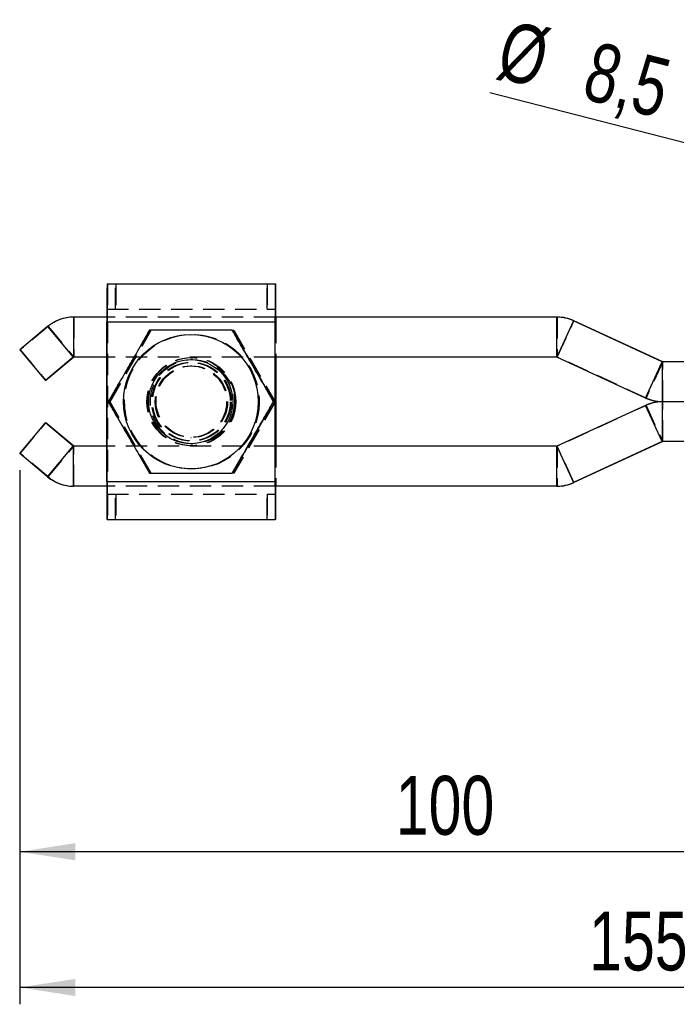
# Model space of a CAD drawing. Extents: x 65 to 753, y 47 to 611.
# Tile 1 of 22: x 220 to 298, y 47 to 164. Entities that reach past the tile are written whole.
import ezdxf

# ---------------------------------------------------------------- set-up
doc = ezdxf.new("R2010")
doc.units = 0
doc.header["$LTSCALE"] = 2
doc.linetypes.add('HIDDEN', pattern=[1.905, 1.27, -0.635])
doc.layers.get('0').update_dxf_attribs({"linetype": 'CONTINUOUS'})
doc.styles.add('SLDTEXTSTYLE0', font='TXT', dxfattribs={"width": 0.75})
doc.dimstyles.new('SLDDIMSTYLE0', dxfattribs={"dimtxt": 7, "dimasz": 6.604, "dimexe": 0, "dimexo": 0.0625, "dimgap": 1.75, "dimtad": 1, "dimdec": 0, "dimrnd": 1e-09, "dimzin": 12, "dimtxsty": 'SLDTEXTSTYLE0', "dimsah": 1, "dimcen": 0.09, "dimazin": 3, "dimtfac": 1, "dimtdec": 0, "dimtofl": 0, "dimtmove": 0, "dimatfit": 3, "dimtolj": 1, "dimtzin": 12})
doc.dimstyles.new('SLDDIMSTYLE3', dxfattribs={"dimtxt": 7, "dimasz": 6.604, "dimexe": 0, "dimexo": 0.0625, "dimgap": 1.75, "dimtad": 1, "dimdec": 3, "dimrnd": 1e-09, "dimzin": 12, "dimtxsty": 'SLDTEXTSTYLE0', "dimblk1": 'NONE', "dimsah": 1, "dimcen": 0, "dimazin": 3, "dimtfac": 1, "dimtdec": 3, "dimtmove": 0, "dimatfit": 3, "dimtolj": 1, "dimtzin": 12})

# ---------------------------------------------------------------- blocks, each defined once
blk = doc.blocks.new('_D_5')
at = {"color": 179, "linetype": 'CONTINUOUS'}
for p, q in [((219.53, 110.8), (219.53, 63.45)), ((319.38, 90.45), (319.38, 63.45)), ((319.38, 65.45), (219.53, 65.45))]:
    blk.add_line(p, q, dxfattribs=at)
for points in [[(219.53, 65.45), (226.13, 64.43), (226.13, 66.47)], [(319.38, 65.45), (312.77, 66.47), (312.77, 64.43)]]:
    blk.add_solid(points, dxfattribs=at)
at = {"color": 179, "linetype": 'CONTINUOUS', "insert": (264.23, 74.47, -50.05), "char_height": 7, "attachment_point": 1, "style": 'SLDTEXTSTYLE0'}
blk.add_mtext('100', dxfattribs=at)
blk = doc.blocks.new('_D_7')
at = {"color": 179, "linetype": 'CONTINUOUS'}
for p, q in [((219.53, 110.8), (219.53, 47.32)), ((374.38, 90.45), (374.38, 47.32)), ((374.38, 49.32), (219.53, 49.32))]:
    blk.add_line(p, q, dxfattribs=at)
for points in [[(219.53, 49.32), (226.13, 48.3), (226.13, 50.33)], [(374.38, 49.32), (367.77, 50.33), (367.77, 48.3)]]:
    blk.add_solid(points, dxfattribs=at)
at = {"color": 179, "linetype": 'CONTINUOUS', "insert": (287.21, 58.34, -50.05), "char_height": 7, "attachment_point": 1, "style": 'SLDTEXTSTYLE0'}
blk.add_mtext('155', dxfattribs=at)
blk = doc.blocks.new('_D_9')
at = {"color": 179, "linetype": 'CONTINUOUS'}
for q in [(275.41, 155.66), (335, 140.4)]:
    blk.add_line((326.76, 142.51), q, dxfattribs=at)
blk.add_solid([(326.76, 142.51), (320.62, 145.13), (320.11, 143.16)], dxfattribs=at)
at = {"color": 179, "linetype": 'CONTINUOUS', "char_height": 7, "attachment_point": 1, "rotation": 345.6274, "style": 'SLDTEXTSTYLE0'}
for s, insert in [('%%c', (277.64, 164.36, -50.05)), ('8,5', (287.89, 161.84, -50.05))]:
    blk.add_mtext(s, dxfattribs=dict(at, insert=insert))
blk = doc.blocks.new('_NONE')

msp = doc.modelspace()

# ---------------------------------------------------------------- linework, layer by layer
at = {"color": 7, "linetype": 'CONTINUOUS'}
for p, q in [((229.914057, 132.950187), (249.913986, 132.950187)), ((249.913986, 132.950187), (249.913986, 129.950186)), ((249.913986, 132.950187), (249.926086, 132.950187)), ((249.926086, 132.950187), (249.952408, 132.950187)), ((249.926086, 129.950186), (249.926086, 132.950187)), ((249.952408, 132.950187), (249.952408, 129.950186)), ((249.952408, 132.950187), (249.964508, 132.950187)), ((249.964508, 129.950186), (249.964508, 132.950187)), ((249.913986, 129.950186), (249.926086, 129.950186)), ((249.952408, 129.950186), (249.926086, 129.950186)), ((249.952408, 129.950186), (249.964508, 129.950186)), ((225.910085, 129.000186), (225.910085, 124.250186)), ((229.902181, 129.000186), (225.910085, 129.000186)), ((283.365781, 129.000186), (249.91, 129.000186)), ((283.365781, 124.250186), (283.365781, 129.000186)), ((283.424283, 129.000186), (283.365781, 129.000186)), ((222.850422, 127.886558), (219.529661, 125.100102)), ((222.850422, 127.886558), (225.903655, 124.247847)), ((229.902091, 128.450186), (249.90202, 128.450186)), ((229.902091, 109.450187), (229.902091, 128.450186)), ((249.91, 128.450186), (249.90202, 128.450186)), ((249.90202, 109.450187), (249.90202, 128.450186)), ((249.91, 109.450187), (249.91, 128.450186)), ((285.358108, 128.563172), (283.369969, 124.249268)), ((295.907843, 123.701104), (285.358108, 128.563172)), ((285.416606, 128.563172), (285.358108, 128.563172)), ((295.966337, 123.701104), (285.416606, 128.563172)), ((219.529661, 125.100102), (222.582894, 121.461391)), ((225.903655, 124.247847), (222.582894, 121.461391)), ((225.96215, 124.247847), (222.641396, 121.461391)), ((225.903655, 124.247847), (225.96215, 124.247847)), ((229.902091, 124.250186), (225.910085, 124.250186)), ((283.365781, 124.250186), (249.91, 124.250186)), ((249.968494, 124.250186), (249.968494, 113.650186)), ((249.976474, 124.250186), (249.976474, 113.650186)), ((293.9197, 119.3872), (283.369969, 124.249268)), ((239.880781, 123.950186), (239.864829, 123.950186)), ((293.9197, 119.3872), (295.907843, 123.701104)), ((295.966337, 123.701104), (295.907843, 123.701104)), ((295.912026, 123.700186), (295.912026, 118.950186)), ((299.382842, 123.700186), (295.912026, 123.700186)), ((222.641396, 121.461391), (222.582894, 121.461391)), ((249.698493, 118.950186), (249.714191, 118.950186)), ((293.9197, 118.513173), (283.369969, 113.651104)), ((295.907843, 114.199268), (293.9197, 118.513173)), ((299.200649, 118.950186), (295.912026, 118.950186)), ((295.912026, 118.950186), (295.912026, 114.200186)), ((219.529661, 112.800271), (222.582894, 116.438982)), ((225.903655, 113.652526), (222.582894, 116.438982)), ((222.582894, 116.438982), (222.641396, 116.438982)), ((225.96215, 113.652526), (222.641396, 116.438982)), ((222.850422, 110.013815), (225.903655, 113.652526)), ((225.96215, 113.652526), (225.903655, 113.652526)), ((225.910085, 108.900187), (225.910085, 113.650186)), ((229.902091, 113.650186), (225.910085, 113.650186)), ((239.864829, 113.950186), (239.880781, 113.950186)), ((283.365781, 113.650186), (249.91, 113.650186)), ((283.365781, 108.900187), (283.365781, 113.650186)), ((283.369969, 113.651104), (285.358108, 109.3372)), ((295.907843, 114.199268), (285.358108, 109.3372)), ((295.966337, 114.199268), (285.416606, 109.3372)), ((295.907843, 114.199268), (295.966337, 114.199268)), ((299.388329, 114.200186), (295.912026, 114.200186)), ((222.850422, 110.013815), (219.529661, 112.800271)), ((229.902181, 108.900187), (225.910085, 108.900187)), ((229.902091, 109.450187), (249.90202, 109.450187)), ((249.90202, 109.450187), (249.91, 109.450187)), ((283.365781, 108.900187), (249.91, 108.900187)), ((283.365781, 108.900187), (283.424283, 108.900187)), ((285.358108, 109.3372), (285.416606, 109.3372)), ((249.913986, 107.950186), (249.913986, 104.950186)), ((249.926086, 107.950186), (249.913986, 107.950186)), ((249.926086, 107.950186), (249.952408, 107.950186)), ((249.926086, 104.950186), (249.926086, 107.950186)), ((249.952408, 107.950186), (249.952408, 104.950186)), ((249.964508, 107.950186), (249.952408, 107.950186)), ((249.964508, 104.950186), (249.964508, 107.950186)), ((229.914057, 104.950186), (249.913986, 104.950186)), ((249.926086, 104.950186), (249.913986, 104.950186)), ((249.952408, 104.950186), (249.926086, 104.950186)), ((249.964508, 104.950186), (249.952408, 104.950186))]:
    msp.add_line(p, q, dxfattribs=at)
at = {"color": 7, "linetype": 'HIDDEN'}
for p, q in [((229.914057, 129.950186), (229.914057, 132.950187)), ((229.926157, 132.950187), (229.926157, 129.950186)), ((229.95248, 129.950186), (229.95248, 132.950187)), ((229.964579, 132.950187), (229.964579, 129.950186)), ((230.928811, 129.950186), (230.928811, 132.950187)), ((230.949814, 132.950187), (230.949814, 129.950186)), ((248.928743, 132.950187), (248.928743, 129.950186)), ((248.949754, 129.950186), (248.949754, 132.950187)), ((229.914057, 129.950186), (249.913986, 129.950186)), ((225.96858, 129.000186), (225.96858, 124.250186)), ((249.91, 129.000186), (229.902181, 129.000186)), ((249.976384, 129.000186), (249.976474, 128.450186)), ((283.424283, 129.000186), (283.424283, 124.250186)), ((222.908917, 127.886558), (219.588163, 125.100102)), ((222.850422, 127.886558), (222.908917, 127.886558)), ((222.908917, 127.886558), (225.96215, 124.247847)), ((229.902091, 128.450186), (229.910071, 128.450186)), ((229.910071, 128.450186), (249.91, 128.450186)), ((229.910071, 109.450187), (229.910071, 128.450186)), ((229.968565, 128.450186), (249.968494, 128.450186)), ((229.968565, 128.450186), (229.968565, 109.450187)), ((229.968565, 128.450186), (229.976545, 128.450186)), ((229.976545, 128.450186), (249.976474, 128.450186)), ((229.976545, 128.450186), (229.976545, 109.450187)), ((249.976474, 128.450186), (249.968494, 128.450186)), ((249.968494, 128.450186), (249.968494, 124.250186)), ((249.976474, 128.450186), (249.976474, 124.250186)), ((283.428463, 124.249268), (285.416606, 128.563172)), ((230.249333, 118.950186), (235.156792, 127.450187)), ((230.26635, 118.950186), (235.173809, 127.450187)), ((244.90382, 127.450187), (244.97171, 127.450187)), ((244.97171, 127.450187), (249.879169, 118.950186)), ((244.988727, 127.450187), (244.97171, 127.450187)), ((244.988727, 127.450187), (249.896186, 118.950186)), ((219.588163, 125.100102), (219.529661, 125.100102)), ((219.588163, 125.100102), (222.641396, 121.461391)), ((249.91, 124.250186), (229.902091, 124.250186)), ((239.910032, 124.200186), (239.902052, 124.200186)), ((239.976506, 124.200186), (239.968526, 124.200186)), ((283.424283, 124.250186), (283.365781, 124.250186)), ((283.428463, 124.249268), (283.369969, 124.249268)), ((293.978198, 119.3872), (283.428463, 124.249268)), ((240.064251, 123.950186), (239.880781, 123.950186)), ((239.90127, 123.200187), (239.88157, 123.200187)), ((239.996987, 123.200187), (239.977295, 123.200187)), ((295.966337, 123.701104), (293.978198, 119.3872)), ((295.970525, 118.950186), (295.970525, 123.700186)), ((293.978198, 119.3872), (293.9197, 119.3872)), ((230.068649, 118.950186), (230.084347, 118.950186)), ((230.164374, 118.950186), (230.180073, 118.950186)), ((235.156792, 110.450186), (230.249333, 118.950186)), ((230.26635, 118.950186), (230.249333, 118.950186)), ((235.173809, 110.450186), (230.26635, 118.950186)), ((249.879169, 118.950186), (244.97171, 110.450186)), ((249.896186, 118.950186), (244.988727, 110.450186)), ((249.79421, 118.950186), (249.809909, 118.950186)), ((249.896186, 118.950186), (249.879169, 118.950186)), ((293.978198, 118.513173), (283.428463, 113.651104)), ((293.9197, 118.513173), (293.978198, 118.513173)), ((293.978198, 118.513173), (295.966337, 114.199268)), ((295.970525, 114.200186), (295.970525, 118.950186)), ((219.588163, 112.800271), (222.641396, 116.438982)), ((222.908917, 110.013815), (225.96215, 113.652526)), ((225.96858, 108.900187), (225.96858, 113.650186)), ((249.91, 113.650186), (229.902091, 113.650186)), ((239.880781, 113.950186), (240.064251, 113.950186)), ((239.88157, 114.700186), (239.90127, 114.700186)), ((239.902052, 113.700186), (239.910032, 113.700186)), ((239.968526, 113.700186), (239.976506, 113.700186)), ((239.977295, 114.700186), (239.996987, 114.700186)), ((249.968494, 113.650186), (249.968494, 109.450187)), ((249.976474, 113.650186), (249.976474, 109.450187)), ((283.365781, 113.650186), (283.424283, 113.650186)), ((283.369969, 113.651104), (283.428463, 113.651104)), ((283.424283, 113.650186), (283.424283, 108.900187)), ((285.416606, 109.3372), (283.428463, 113.651104)), ((219.529661, 112.800271), (219.588163, 112.800271)), ((222.908917, 110.013815), (219.588163, 112.800271)), ((244.97171, 110.450186), (244.90382, 110.450186)), ((244.988727, 110.450186), (244.97171, 110.450186)), ((222.908917, 110.013815), (222.850422, 110.013815)), ((229.910071, 109.450187), (229.902091, 109.450187)), ((249.91, 108.900187), (229.902181, 108.900187)), ((229.910071, 109.450187), (249.91, 109.450187)), ((229.968565, 109.450187), (249.968494, 109.450187)), ((229.976545, 109.450187), (229.968565, 109.450187)), ((229.976545, 109.450187), (249.976474, 109.450187)), ((249.968494, 109.450187), (249.976474, 109.450187)), ((249.976474, 109.450187), (249.976384, 108.900187)), ((229.914057, 107.950186), (249.913986, 107.950186)), ((229.914057, 104.950186), (229.914057, 107.950186)), ((229.926157, 107.950186), (229.926157, 104.950186)), ((229.95248, 104.950186), (229.95248, 107.950186)), ((229.964579, 107.950186), (229.964579, 104.950186)), ((230.928811, 104.950186), (230.928811, 107.950186)), ((230.949814, 107.950186), (230.949814, 104.950186)), ((248.928743, 107.950186), (248.928743, 104.950186)), ((248.949754, 104.950186), (248.949754, 107.950186))]:
    msp.add_line(p, q, dxfattribs=at)
at = {"color": 7, "linetype": 'HIDDEN', "flags": 128}
for points in [[(249.91, 128.450186), (249.910074, 128.742822), (249.910275, 129.000186)], [(249.968219, 129.000186), (249.96842, 128.742822), (249.968494, 128.450186)], [(249.910275, 108.900187), (249.910074, 109.157551), (249.91, 109.450187)], [(249.968494, 109.450187), (249.96842, 109.157551), (249.968219, 108.900187)]]:
    msp.add_lwpolyline(points, dxfattribs=at)
at = {"color": 7, "linetype": 'CONTINUOUS'}
for centre, radius in [((239.880801, 118.950178), 7.999992), ((239.864829, 118.950174), 4.999987)]:
    msp.add_circle(centre, radius, dxfattribs=at)
at = {"color": 7, "linetype": 'HIDDEN'}
for centre, radius in [((239.902073, 118.950178), 7.999992), ((239.976527, 118.950178), 7.999992), ((239.997798, 118.950178), 7.999992), ((239.90207, 118.950181), 5.249995), ((239.910045, 118.950216), 5.249998), ((239.968544, 118.950192), 5.249995), ((239.97652, 118.950156), 5.249998), ((240.064251, 118.950199), 4.999987), ((239.880774, 118.950189), 4.673256), ((239.902046, 118.950189), 4.673256), ((239.976493, 118.95019), 4.673255), ((239.997765, 118.95019), 4.673255), ((239.881584, 118.950189), 4.249996), ((239.901255, 118.950189), 4.249997), ((239.977302, 118.950157), 4.24999), ((239.996981, 118.950189), 4.249997)]:
    msp.add_circle(centre, radius, dxfattribs=at)
at = {"color": 7, "linetype": 'CONTINUOUS'}
for centre, radius, start, end in [((652.752064, 129.575832), 422.851471, 179.54277482, 180.15252362), ((672.751993, 129.575832), 422.851471, 179.54277482, 180.15252362), ((-138.005455, 129.808683), 387.982682, 359.88060421, 0.46393018), ((324.719683, 129.183012), 74.809631, 179.41242064, 180.14002463), ((143.269477, 129.058463), 106.698757, 359.96870598, 0.47884876), ((225.910077, 124.240224), 4.759962, 89.99990326, 130.00015702), ((283.36579, 124.240256), 4.75993, 65.25627477, 90.00010584), ((283.424287, 124.240249), 4.759937, 65.2562946, 90.00004116), ((225.910071, 124.240218), 0.009968, 89.92053868, 130.06699571), ((225.968583, 124.24017), 0.010016, 90.02080462, 129.96672977), ((283.365782, 124.240179), 0.010007, 65.26886985, 90.00431305), ((295.912026, 123.710174), 0.009988, 245.23899139, 270.00068195), ((295.97053, 123.710215), 0.010029, 245.29037572, 269.97064797), ((295.912032, 123.710182), 4.759996, 245.25645061, 269.99993319), ((295.912032, 114.190191), 4.759996, 90.00006681, 114.74354939), ((225.910071, 113.660154), 0.009968, 229.93300429, 270.07946132), ((225.968583, 113.660202), 0.010016, 230.03327023, 269.97919538), ((283.365782, 113.660193), 0.010007, 269.99568695, 294.73113015), ((295.912026, 114.190198), 0.009988, 89.99931805, 114.76100861), ((295.97053, 114.190157), 0.010029, 90.02935203, 114.70962428), ((225.910077, 113.660149), 4.759962, 229.99984298, 270.00009674), ((652.752064, 108.324541), 422.851471, 179.84747638, 180.45722518), ((672.751993, 108.324541), 422.851471, 179.84747638, 180.45722518), ((350.243024, 108.817046), 100.332783, 179.95252195, 180.49503279), ((175.084483, 108.717651), 74.883958, 359.41278174, 0.13966352), ((-138.005455, 108.09169), 387.982682, 359.53606982, 0.11939579), ((283.36579, 113.660116), 4.75993, 269.99989416, 294.74372523), ((283.424287, 113.660124), 4.759937, 269.99995884, 294.7437054)]:
    msp.add_arc(centre, radius, start, end, dxfattribs=at)
at = {"color": 7, "linetype": 'HIDDEN'}
for centre, radius, start, end in [((-193.658901, 129.573743), 423.636936, 359.84804165, 0.45665991), ((370.528648, 128.826515), 140.61908, 179.54215115, 180.15333702), ((88.565308, 128.82443), 141.403753, 359.84835878, 0.45615305), ((225.968584, 124.240189), 4.759997, 90.00005593, 130.00000435), ((283.424286, 124.240224), 0.009963, 65.21307242, 90.01739316), ((295.970523, 123.710148), 4.759962, 245.25636248, 270.00002131), ((295.970523, 114.190224), 4.759962, 89.99997869, 114.74363752), ((283.424286, 113.660149), 0.009963, 269.98260684, 294.78692758), ((225.968584, 113.660184), 4.759997, 229.99999565, 269.99994407), ((370.528648, 109.073857), 140.61908, 179.84666298, 180.45784885), ((88.565308, 109.075942), 141.403753, 359.54384695, 0.15164122), ((-193.658901, 108.326629), 423.636936, 359.54334009, 0.15195835)]:
    msp.add_arc(centre, radius, start, end, dxfattribs=at)
at = {"color": 7, "linetype": 'CONTINUOUS'}
for points, knots in [([(234.976108, 127.450187), (234.549592, 126.712446), (233.687311, 125.220968), (232.411049, 123.011144), (231.192058, 120.898706), (230.445399, 119.603648), (230.068649, 118.950186)], [0, 0, 0, 0, 0.2646049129, 0.5349475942, 0.765343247, 1, 1, 1, 1]), ([(244.791026, 127.450187), (244.183999, 127.450187), (242.964311, 127.450187), (240.884226, 127.450187), (238.550822, 127.450187), (236.5129, 127.450187), (235.331991, 127.450187), (234.976108, 127.450187)], [0, 0, 0, 0, 0.1889642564, 0.3796818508, 0.6308194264, 0.8887423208, 1, 1, 1, 1]), ([(249.698493, 118.950186), (249.271974, 119.687926), (248.409688, 121.179402), (247.133424, 123.389226), (245.914445, 125.501671), (245.16778, 126.796725), (244.791026, 127.450187)], [0, 0, 0, 0, 0.2646051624, 0.5349477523, 0.7653429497, 1, 1, 1, 1]), ([(244.806732, 127.450187), (245.233248, 126.712446), (246.095528, 125.220968), (247.371794, 123.011146), (248.590772, 120.898702), (249.337437, 119.603648), (249.714191, 118.950186)], [0, 0, 0, 0, 0.2646049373, 0.5349476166, 0.7653429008, 1, 1, 1, 1]), ([(230.068649, 118.950186), (230.493998, 118.212446), (231.35392, 116.720966), (232.629333, 114.511149), (233.849576, 112.398703), (234.59831, 111.103647), (234.976108, 110.450186)], [0, 0, 0, 0, 0.2646048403, 0.5349479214, 0.7653431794, 1, 1, 1, 1]), ([(244.791026, 110.450186), (245.216378, 111.187926), (246.076306, 112.679403), (247.351709, 114.889226), (248.571952, 117.001671), (249.320692, 118.296725), (249.698493, 118.950186)], [0, 0, 0, 0, 0.2646051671, 0.534947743, 0.7653428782, 1, 1, 1, 1]), ([(249.714191, 118.950186), (249.288839, 118.212446), (248.428911, 116.72097), (247.153509, 114.511146), (245.933264, 112.398703), (245.18453, 111.103647), (244.806732, 110.450186)], [0, 0, 0, 0, 0.2646052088, 0.5349479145, 0.7653431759, 1, 1, 1, 1]), ([(234.976108, 110.450186), (235.331997, 110.450186), (236.492351, 110.450186), (238.52906, 110.450186), (240.856678, 110.450186), (242.957999, 110.450186), (244.177784, 110.450186), (244.791026, 110.450186)], [0, 0, 0, 0, 0.1112581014, 0.3627508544, 0.6203158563, 0.8091151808, 1, 1, 1, 1])]:
    msp.add_open_spline(points, degree=3, knots=knots, dxfattribs=at)
at = {"color": 7, "linetype": 'HIDDEN'}
for points, knots in [([(230.084347, 118.950186), (230.510863, 119.687927), (231.373142, 121.179406), (232.649417, 123.389224), (233.868396, 125.501669), (234.615056, 126.796725), (234.991806, 127.450187)], [0, 0, 0, 0, 0.2646048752, 0.5349479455, 0.7653432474, 1, 1, 1, 1]), ([(234.991806, 110.450186), (234.566457, 111.187926), (233.706534, 112.679404), (232.431133, 114.889228), (231.210878, 117.001667), (230.462145, 118.296724), (230.084347, 118.950186)], [0, 0, 0, 0, 0.26460490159, 0.53494758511, 0.76534319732, 1, 1, 1, 1])]:
    msp.add_open_spline(points, degree=3, knots=knots, dxfattribs=at)

# ---------------------------------------------------------------- dimensions: what is measured, and where the dimension line sits
at = {"color": 179, "linetype": 'CONTINUOUS'}
dim = msp.add_diameter_dim_2p(p1=(334.995827, 140.39522), p2=(326.761862, 142.505152), dimstyle='SLDDIMSTYLE3', dxfattribs=at)
dim.commit()
dim.dimension.update_dxf_attribs({"geometry": '_D_9', "text_midpoint": (289.194655, 152.131678), "dimtype": 163})
dim = msp.add_linear_dim(base=(219.529666, 65.450186), p1=(319.378844, 92.450186), p2=(219.529666, 112.800271), dimstyle='SLDDIMSTYLE0', dxfattribs=at)
dim.commit()
dim.dimension.update_dxf_attribs({"geometry": '_D_5', "text_midpoint": (274.829979, 65.450186), "dimtype": 160})
dim = msp.add_linear_dim(base=(219.529666, 49.315291), p1=(374.378844, 92.450186), p2=(219.529666, 112.800271), angle=0, dimstyle='SLDDIMSTYLE0', dxfattribs=at)
dim.commit()
dim.dimension.update_dxf_attribs({"geometry": '_D_7', "text_midpoint": (297.81179, 49.315291), "dimtype": 160})

doc.saveas('drawing.dxf')
